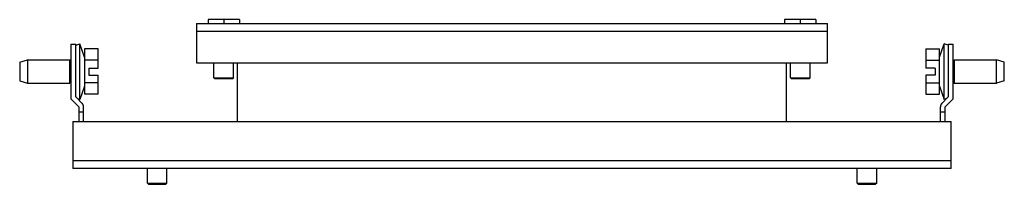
# Model space of a CAD drawing. Header units: millimetres. Extents: x 35 to 286, y 199 to 241.
import ezdxf

# ---------------------------------------------------------------- set-up
doc = ezdxf.new("R2010")
doc.units = ezdxf.units.MM
doc.header["$LTSCALE"] = 28.820379
doc.layers.get('0').update_dxf_attribs({"linetype": 'CONTINUOUS'})

msp = doc.modelspace()

# ---------------------------------------------------------------- linework, layer by layer
at = {"color": 7}
for p, q in [((79.87, 239.74), (79.87, 229.74)), ((79.87, 239.74), (240.87, 239.74)), ((82.87, 240.74), (82.87, 239.74)), ((90.87, 240.74), (82.87, 240.74)), ((86.87, 240.74), (86.87, 239.74)), ((90.87, 240.74), (90.87, 239.74)), ((237.87, 240.74), (229.87, 240.74)), ((229.87, 240.74), (229.87, 239.74)), ((233.87, 240.74), (233.87, 239.74)), ((237.87, 240.74), (237.87, 239.74)), ((240.87, 229.74), (240.87, 239.74)), ((240.87, 237.74), (79.87, 237.74)), ((47.87, 234.49), (47.87, 220.49)), ((47.87, 234.49), (49.12, 234.49)), ((49.12, 234.23), (50.16, 234.59)), ((49.12, 221.01), (49.12, 234.49)), ((50.16, 220.39), (50.16, 234.59)), ((51.32, 231.19), (50.16, 234.59)), ((269.42, 231.19), (270.58, 234.59)), ((271.62, 234.23), (270.58, 234.59)), ((270.58, 220.39), (270.58, 234.59)), ((271.62, 234.49), (272.87, 234.49)), ((271.62, 234.49), (271.62, 221.01)), ((272.87, 220.49), (272.87, 234.49)), ((51.32, 233.26), (51.32, 221.71)), ((54.82, 233.26), (51.32, 233.26)), ((54.82, 228.39), (54.82, 233.26)), ((265.92, 233.26), (269.42, 233.26)), ((265.92, 233.26), (265.92, 228.39)), ((269.42, 221.71), (269.42, 233.26)), ((34.82, 229.89), (36.82, 230.49)), ((34.82, 229.89), (34.82, 225.09)), ((36.82, 230.49), (36.82, 224.49)), ((36.82, 230.49), (47.62, 230.49)), ((47.62, 224.49), (47.62, 230.49)), ((47.78, 230.21), (47.62, 230.49)), ((47.78, 230.21), (47.78, 224.76)), ((47.78, 230.21), (47.87, 230.21)), ((54.82, 230.38), (51.32, 230.38)), ((79.87, 229.74), (240.87, 229.74)), ((84.37, 225.89), (84.37, 229.74)), ((89.37, 225.89), (89.37, 229.74)), ((90.37, 214.74), (90.37, 229.74)), ((230.37, 214.74), (230.37, 229.74)), ((231.37, 225.89), (231.37, 229.74)), ((236.37, 225.89), (236.37, 229.74)), ((265.92, 230.38), (269.42, 230.38)), ((272.87, 230.21), (272.96, 230.21)), ((272.96, 230.21), (273.12, 230.49)), ((272.96, 224.76), (272.96, 230.21)), ((273.12, 230.49), (283.92, 230.49)), ((273.12, 230.49), (273.12, 224.49)), ((285.92, 229.89), (283.92, 230.49)), ((283.92, 224.49), (283.92, 230.49)), ((285.92, 225.09), (285.92, 229.89)), ((52.42, 228.39), (52.42, 226.59)), ((52.42, 228.39), (54.82, 228.39)), ((52.42, 226.59), (54.82, 226.59)), ((54.82, 221.71), (54.82, 226.59)), ((268.32, 228.39), (265.92, 228.39)), ((268.32, 226.59), (265.92, 226.59)), ((265.92, 226.59), (265.92, 221.71)), ((268.32, 228.39), (268.32, 226.59)), ((34.82, 225.09), (36.82, 224.49)), ((36.82, 224.49), (47.62, 224.49)), ((47.78, 224.76), (47.62, 224.49)), ((47.78, 224.76), (47.87, 224.76)), ((51.32, 223.79), (50.16, 220.39)), ((54.82, 224.6), (51.32, 224.6)), ((84.37, 225.89), (84.52, 225.74)), ((84.37, 225.89), (89.37, 225.89)), ((84.52, 225.74), (89.22, 225.74)), ((89.37, 225.89), (89.22, 225.74)), ((231.37, 225.89), (236.37, 225.89)), ((231.37, 225.89), (231.52, 225.74)), ((231.52, 225.74), (236.22, 225.74)), ((236.37, 225.89), (236.22, 225.74)), ((265.92, 224.6), (269.42, 224.6)), ((269.42, 223.79), (270.58, 220.39)), ((272.87, 224.76), (272.96, 224.76)), ((272.96, 224.76), (273.12, 224.49)), ((273.12, 224.49), (283.92, 224.49)), ((285.92, 225.09), (283.92, 224.49)), ((50.75, 219.37), (49.12, 221.01)), ((54.82, 221.71), (51.32, 221.71)), ((265.92, 221.71), (269.42, 221.71)), ((271.62, 221.01), (269.98, 219.37)), ((47.87, 220.49), (49.87, 218.49)), ((49.52, 220.61), (50.16, 220.39)), ((49.87, 218.49), (49.87, 214.74)), ((51.12, 214.74), (51.12, 218.49)), ((269.62, 214.74), (269.62, 218.49)), ((271.22, 220.61), (270.58, 220.39)), ((270.87, 218.49), (272.87, 220.49)), ((270.87, 214.74), (270.87, 218.49)), ((49.87, 217.19), (51.12, 217.19)), ((269.62, 217.19), (270.87, 217.19)), ((48.37, 214.74), (48.37, 202.74)), ((48.37, 214.74), (272.37, 214.74)), ((272.37, 202.74), (272.37, 214.74)), ((48.37, 204.74), (272.37, 204.74)), ((272.37, 202.74), (48.37, 202.74)), ((67.37, 198.99), (67.37, 202.74)), ((72.37, 198.99), (72.37, 202.74)), ((248.37, 198.99), (248.37, 202.74)), ((253.37, 198.99), (253.37, 202.74)), ((67.37, 198.99), (67.67, 198.69)), ((67.37, 198.99), (72.37, 198.99)), ((67.67, 198.69), (72.07, 198.69)), ((72.37, 198.99), (72.07, 198.69)), ((248.37, 198.99), (253.37, 198.99)), ((248.37, 198.99), (248.67, 198.69)), ((248.67, 198.69), (253.07, 198.69)), ((253.37, 198.99), (253.07, 198.69))]:
    msp.add_line(p, q, dxfattribs=at)
for centre, start, end in [((49.87, 218.49), 0, 45), ((270.87, 218.49), 135, 180)]:
    msp.add_arc(centre, 1.25, start, end, dxfattribs=at)

doc.saveas('drawing.dxf')
